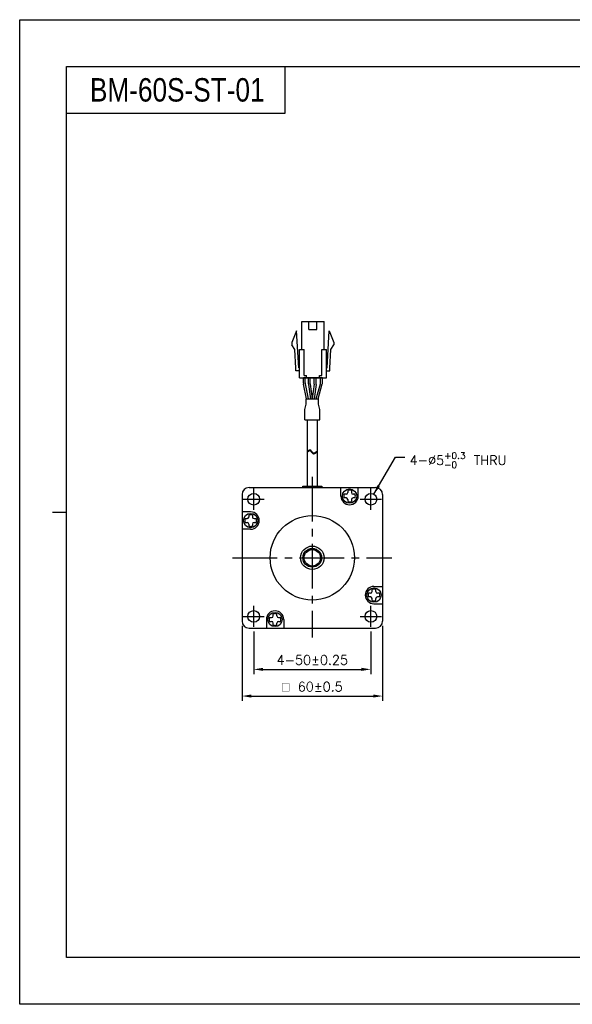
# Model space of a CAD drawing. Header units: millimetres. Extents: x 0 to 594, y 0 to 420.
# Tile 1 of 2: x 0 to 236, y 0 to 420. Entities that reach past the tile are written whole.
import ezdxf

# ---------------------------------------------------------------- set-up
doc = ezdxf.new("R2010")
doc.units = ezdxf.units.MM
doc.header["$PDSIZE"] = -1
doc.linetypes.add('CENTER2', pattern=[28.575, 19.05, -3.175, 3.175, -3.175])
doc.layers.add('\\M+5B4D6\\M+5CAB5\\M+5CFDF', color=7, linetype='Continuous', lineweight=25)
doc.styles.add('H', font='txt')
doc.styles.get("Standard").update_dxf_attribs({"font": 'txt.shx', "bigfont": 'whgtxt.shx'})
doc.dimstyles.new('ISO-25', dxfattribs={"dimtxt": 2.5, "dimasz": 2.5, "dimexe": 1.25, "dimexo": 0.625, "dimtad": 1, "dimtxsty": 'Standard', "dimcen": 2.5, "dimadec": 0, "dimazin": 0, "dimtfac": 1, "dimtmove": 0, "dimatfit": 3, "dimfxl": 0, "dimarcsym": 0})

# ---------------------------------------------------------------- blocks, each defined once
blk = doc.blocks.new('*D7')
at = {"color": 8, "lineweight": -2}
for p, q in [((94.89, 161.46), (94.89, 129.49)), ((154.89, 161.46), (154.89, 129.49)), ((98.89, 131.49), (150.89, 131.49))]:
    blk.add_line(p, q, dxfattribs=at)
at = {"color": 8}
for points in [[(98.89, 132.16), (98.89, 130.83), (94.89, 131.49)], [(150.89, 132.16), (150.89, 130.83), (154.89, 131.49)]]:
    blk.add_solid(points, dxfattribs=at)
at = {"layer": 'Defpoints', "color": 0}
for p in [(94.89, 163.46), (154.89, 163.46), (154.89, 131.49)]:
    blk.add_point(p, dxfattribs=at)
at = {"color": 3, "insert": (124.89, 135.49), "char_height": 4, "attachment_point": 5}
blk.add_mtext('\\A1;{\\Famgdt;o} 60±0.5', dxfattribs=at)
blk = doc.blocks.new('*D8')
at = {"color": 8, "lineweight": -2}
for p, q in [((99.89, 158.96), (99.89, 140.87)), ((149.89, 158.96), (149.89, 140.87)), ((103.89, 142.87), (145.89, 142.87))]:
    blk.add_line(p, q, dxfattribs=at)
at = {"color": 8}
for points in [[(103.89, 143.54), (103.89, 142.21), (99.89, 142.87)], [(145.89, 143.54), (145.89, 142.21), (149.89, 142.87)]]:
    blk.add_solid(points, dxfattribs=at)
at = {"layer": 'Defpoints', "color": 0}
for p in [(99.89, 160.96), (149.89, 160.96), (149.89, 142.87)]:
    blk.add_point(p, dxfattribs=at)
at = {"color": 3, "insert": (124.89, 146.87), "char_height": 4, "attachment_point": 5}
blk.add_mtext('\\A1;4-50±0.25', dxfattribs=at)

msp = doc.modelspace()

# ---------------------------------------------------------------- linework, layer by layer
for p, q in [((113.2289, 400), (113.2289, 380)), ((113.2289, 380), (20, 380)), ((120.4028, 279.2754), (120.4028, 291.2754)), ((123.4528, 287.8754), (123.4528, 291.2754)), ((126.8528, 287.8754), (126.8528, 291.2754)), ((129.9028, 279.2754), (129.9028, 291.2754)), ((118.1528, 287.2754), (116.1528, 282.2754)), ((119.1028, 271.4754), (118.1528, 287.2754)), ((131.2028, 271.4754), (132.1528, 287.2754)), ((132.1528, 287.2754), (134.1528, 282.2754)), ((116.1528, 282.2754), (116.1528, 281.2754)), ((134.1528, 282.2754), (134.1528, 281.2754)), ((117.4299, 279.3034), (116.1528, 281.2754)), ((117.9049, 271.4034), (117.4299, 279.3034)), ((119.4028, 267.2754), (119.4028, 279.2754)), ((121.4028, 268.2754), (121.4028, 279.2754)), ((128.9028, 268.2754), (128.9028, 279.2754)), ((130.9028, 267.2754), (130.9028, 279.2754)), ((132.4006, 271.4034), (132.8756, 279.3034)), ((132.8756, 279.3034), (134.1528, 281.2754)), ((117.9028, 270.2754), (117.9028, 271.4754)), ((132.4028, 270.2754), (132.4028, 271.4754)), ((121.0965, 264.9957), (121.0965, 267.2754)), ((129.209, 267.2754), (121.0965, 267.2754)), ((121.8965, 265.0769), (121.8965, 267.2754)), ((123.2504, 258.2754), (121.9373, 264.6749)), ((122.4028, 267.2754), (122.4028, 268.2754)), ((126.5148, 258.2754), (128.3339, 264.7251)), ((127.346, 258.2754), (129.1339, 264.6144)), ((127.9028, 267.2754), (127.9028, 268.2754)), ((128.409, 265.268), (128.409, 267.2754)), ((129.209, 265.1573), (129.209, 267.2754)), ((122.4338, 258.2754), (121.1373, 264.5937)), ((122.7419, 249.291), (122.7419, 221.0053)), ((127.0419, 249.291), (127.0419, 221.0053)), ((122.7419, 235.9052), (123.44, 236.4004)), ((122.7419, 235.5712), (123.44, 236.0664)), ((123.44, 236.4004), (123.6779, 236.5037)), ((123.44, 236.0664), (123.6779, 236.1697)), ((123.6779, 236.5037), (123.9021, 236.5169)), ((123.6779, 236.1697), (123.9021, 236.1829)), ((123.9021, 236.5169), (124.0572, 236.4532)), ((123.9021, 236.1829), (124.0572, 236.1192)), ((124.0572, 236.4532), (124.2001, 236.3357)), ((124.0572, 236.1192), (124.2001, 236.0017)), ((124.2001, 236.3357), (124.3365, 236.1802)), ((124.2001, 236.0017), (124.3365, 235.8462)), ((124.3365, 236.1802), (124.4725, 236.0023)), ((124.3365, 235.8462), (124.4725, 235.6683)), ((124.4725, 236.0023), (124.6146, 235.8179)), ((124.4725, 235.6683), (124.6146, 235.4839)), ((124.6146, 235.8179), (124.7947, 235.612)), ((124.6146, 235.4839), (124.7947, 235.278)), ((124.7947, 235.612), (124.9881, 235.4331)), ((124.7947, 235.278), (124.9881, 235.0991)), ((124.9881, 235.4331), (125.191, 235.2954)), ((125.191, 235.2954), (125.4006, 235.2131)), ((125.4006, 235.2131), (125.6134, 235.2005)), ((125.6134, 235.2005), (125.7969, 235.2526)), ((125.7969, 235.2526), (127.0419, 235.9621)), ((125.7969, 234.9186), (127.0419, 235.6281)), ((124.9881, 235.0991), (125.191, 234.9614)), ((125.191, 234.9614), (125.4006, 234.8791)), ((125.4006, 234.8791), (125.6134, 234.8665)), ((125.6134, 234.8665), (125.7969, 234.9186)), ((137.0919, 216.7812), (137.0919, 220.461)), ((139.9919, 219.1497), (139.9919, 218.2812)), ((141.5919, 219.1497), (141.5919, 218.2812)), ((144.4919, 216.7812), (144.4919, 220.461)), ((139.2919, 217.5812), (138.4234, 217.5812)), ((139.2919, 215.9812), (138.4234, 215.9812)), ((139.9919, 215.2812), (139.9919, 214.4126)), ((141.5919, 215.2812), (141.5919, 214.4126)), ((143.1604, 217.5812), (142.2919, 217.5812)), ((143.1604, 215.9812), (142.2919, 215.9812)), ((98.5717, 210.061), (94.8919, 210.061)), ((96.2032, 207.161), (97.0717, 207.161)), ((97.7717, 208.7295), (97.7717, 207.861)), ((99.3717, 208.7295), (99.3717, 207.861)), ((100.0717, 207.161), (100.9402, 207.161)), ((98.5717, 202.661), (94.8919, 202.661)), ((96.2032, 205.561), (97.0717, 205.561)), ((97.7717, 204.861), (97.7717, 203.9924)), ((99.3717, 204.861), (99.3717, 203.9924)), ((100.0717, 205.561), (100.9402, 205.561)), ((126.8284, 193.961), (122.9554, 193.961)), ((128.3919, 192.3975), (128.3919, 188.5245)), ((150.4121, 176.061), (150.4121, 176.9295)), ((151.2121, 178.261), (154.8919, 178.261)), ((152.0121, 176.061), (152.0121, 176.9295)), ((149.7121, 175.361), (148.8435, 175.361)), ((149.7121, 173.761), (148.8435, 173.761)), ((150.4121, 172.1924), (150.4121, 173.061)), ((152.0121, 172.1924), (152.0121, 173.061)), ((153.5806, 175.361), (152.7121, 175.361)), ((153.5806, 173.761), (152.7121, 173.761)), ((151.2121, 170.861), (154.8919, 170.861)), ((105.2919, 164.1408), (105.2919, 160.461)), ((106.6233, 164.9408), (107.4919, 164.9408)), ((108.1919, 165.6408), (108.1919, 166.5093)), ((109.7919, 165.6408), (109.7919, 166.5093)), ((110.4919, 164.9408), (111.3604, 164.9408)), ((112.6919, 164.1408), (112.6919, 160.461)), ((106.6233, 163.3408), (107.4919, 163.3408)), ((108.1919, 161.7722), (108.1919, 162.6408)), ((109.7919, 161.7722), (109.7919, 162.6408)), ((110.4919, 163.3408), (111.3604, 163.3408))]:
    msp.add_line(p, q)
at = {"color": 0}
for p, q in [((123.2326, 264.6809), (123.2326, 267.2754)), ((124.0326, 264.7338), (124.0326, 267.2754)), ((125.7326, 264.7338), (125.7326, 267.2754)), ((126.5326, 264.6809), (126.5326, 267.2754)), ((123.2501, 264.4173), (124.0665, 258.2754)), ((124.0501, 264.4703), (124.8736, 258.2754)), ((125.7152, 264.4703), (124.8917, 258.2754)), ((126.5152, 264.4173), (125.6988, 258.2754)), ((122.2921, 258.2754), (127.4914, 258.2754)), ((122.2921, 256.0267), (122.2921, 258.2754)), ((127.4914, 256.0267), (127.4914, 258.2754)), ((121.672, 253.7021), (122.2921, 256.0267)), ((121.672, 249.291), (121.672, 253.7021)), ((128.1118, 253.7007), (127.4914, 256.0267)), ((128.1118, 249.291), (128.1118, 253.7007)), ((121.672, 249.291), (128.1118, 249.291))]:
    msp.add_line(p, q, dxfattribs=at)
at = {"color": 1, "linetype": 'CENTER2'}
for p, q in [((124.8919, 225.0053), (124.8919, 156.461)), ((99.8919, 210.961), (99.8919, 219.961)), ((149.8919, 210.961), (149.8919, 219.961)), ((95.3919, 215.461), (104.3919, 215.461)), ((145.3919, 215.461), (154.3919, 215.461)), ((90.8919, 190.461), (158.8919, 190.461)), ((99.8919, 160.961), (99.8919, 169.961)), ((149.8919, 160.961), (149.8919, 169.961)), ((95.3919, 165.461), (104.3919, 165.461)), ((145.3919, 165.461), (154.3919, 165.461))]:
    msp.add_line(p, q, dxfattribs=at)
at = {"ltscale": 0.3}
for p, q in [((97.8919, 220.461), (151.8919, 220.461)), ((94.8919, 217.461), (94.8919, 163.461)), ((154.8919, 217.461), (154.8919, 163.461)), ((97.8919, 160.461), (151.8919, 160.461))]:
    msp.add_line(p, q, dxfattribs=at)
at = {"color": 4}
msp.add_line((14, 210), (20, 210), dxfattribs=at)
at = {"color": 6}
msp.add_lwpolyline([(0, 420), (594, 420), (594, 0), (0, 0)], close=True, dxfattribs=at)
at = {"color": 4}
msp.add_lwpolyline([(20, 400), (574, 400), (574, 20), (20, 20)], close=True, dxfattribs=at)
for points in [[(120.4028, 291.2754), (129.9028, 291.2754)], [(123.4528, 287.8754), (126.8528, 287.8754)], [(119.4028, 279.2754), (121.4028, 279.2754)], [(128.9028, 279.2754), (130.9028, 279.2754)], [(119.4028, 270.2754), (117.9028, 270.2754)], [(119.4028, 270.2754), (117.9028, 270.2754)], [(119.4028, 271.4754), (119.1028, 271.4754)], [(130.9028, 271.4754), (131.2028, 271.4754)], [(130.9028, 270.2754), (132.4028, 270.2754)], [(130.9028, 270.2754), (132.4028, 270.2754)], [(119.4028, 267.2754), (130.9028, 267.2754)], [(121.4028, 268.2754), (122.4028, 268.2754)], [(127.9028, 268.2754), (128.9028, 268.2754)]]:
    msp.add_lwpolyline(points)
for centre, radius in [((140.7919, 216.7812), 3.0521), ((99.8919, 215.461), 2.5), ((149.8919, 215.461), 2.5), ((98.5717, 206.361), 3.0521), ((124.8919, 190.461), 18), ((124.8919, 190.461), 5), ((124.8919, 190.461), 4), ((124.8919, 190.461), 3.5), ((151.2121, 174.561), 3.0521), ((99.8919, 165.461), 2.5), ((108.9919, 164.1408), 3.0521), ((149.8919, 165.461), 2.5)]:
    msp.add_circle(centre, radius)
for centre, radius, start, end in [((123.0965, 264.9957), 2, 180, 191.595436), ((123.8965, 265.0769), 2, 180, 191.595436), ((126.409, 265.268), 2, 344.249037, 0), ((127.209, 265.1573), 2, 344.249037, 0), ((140.7919, 216.7812), 2.5, 71.337147, 108.662997), ((140.7919, 216.7812), 3.7, 180, 0), ((140.7919, 216.7812), 2.5, 161.337032, 198.662882), ((139.2919, 218.2812), 0.7, 270, 0), ((139.2919, 215.2812), 0.7, 0, 90), ((140.7919, 216.7812), 2.5, 251.337003, 288.662853), ((142.2919, 218.2812), 0.7, 180, 270), ((142.2919, 215.2812), 0.7, 90, 180), ((140.7919, 216.7812), 2.5, 341.337118, 18.662968), ((98.5717, 206.361), 3.7, 270, 90), ((98.5717, 206.361), 2.5, 161.337147, 198.662997), ((97.0717, 207.861), 0.7, 270, 0), ((98.5717, 206.361), 2.5, 71.337118, 108.662968), ((100.0717, 207.861), 0.7, 180, 270), ((98.5717, 206.361), 2.5, 341.337003, 18.662853), ((97.0717, 204.861), 0.7, 0, 90), ((98.5717, 206.361), 2.5, 251.337032, 288.662882), ((100.0717, 204.861), 0.7, 90, 180), ((151.2121, 174.561), 3.7, 90, 270), ((151.2121, 174.561), 2.5, 71.337032, 108.662882), ((151.2121, 174.561), 2.5, 161.337003, 198.662853), ((149.7121, 176.061), 0.7, 270, 0), ((149.7121, 173.061), 0.7, 0, 90), ((152.7121, 176.061), 0.7, 180, 270), ((152.7121, 173.061), 0.7, 90, 180), ((151.2121, 174.561), 2.5, 341.337147, 18.662997), ((151.2121, 174.561), 2.5, 251.337118, 288.662968), ((108.9919, 164.1408), 3.7, 0, 180), ((108.9919, 164.1408), 2.5, 161.337118, 198.662968), ((107.4919, 165.6408), 0.7, 270, 0), ((108.9919, 164.1408), 2.5, 71.337003, 108.662853), ((110.4919, 165.6408), 0.7, 180, 270), ((108.9919, 164.1408), 2.5, 341.337032, 18.662882), ((107.4919, 162.6408), 0.7, 0, 90), ((108.9919, 164.1408), 2.5, 251.337147, 288.662997), ((110.4919, 162.6408), 0.7, 90, 180)]:
    msp.add_arc(centre, radius, start, end)
at = {"color": 0}
for centre, start, end in [((125.2326, 264.6809), 180, 187.571875), ((126.0326, 264.7338), 180, 187.571875), ((123.7326, 264.7338), 352.428125, 0), ((124.5326, 264.6809), 352.428125, 0)]:
    msp.add_arc(centre, 2, start, end, dxfattribs=at)
at = {"ltscale": 0.3}
for centre, start, end in [((97.8919, 217.461), 90, 180), ((151.8919, 217.461), 0, 90), ((97.8919, 163.461), 180, 270), ((151.8919, 163.461), 270, 0)]:
    msp.add_arc(centre, 3, start, end, dxfattribs=at)
at = {"layer": '\\M+5B4D6\\M+5CAB5\\M+5CFDF'}
for p, q in [((120.8912, 221.0053), (128.8926, 221.0053)), ((120.8912, 220.461), (120.8912, 221.0053)), ((128.8926, 221.0053), (128.8926, 220.461))]:
    msp.add_line(p, q, dxfattribs=at)

# ---------------------------------------------------------------- texts
at = {"insert": (30, 390), "char_height": 10, "attachment_point": 4, "style": 'H'}
msp.add_mtext_dynamic_manual_height_columns('{\\fArial|b0|i0|c0|p34;\\W0.8;BM-60S-ST-01}', width=125.985451, gutter_width=12.5, heights=[0], dxfattribs=at)
at = {"color": 3, "insert": (166.4411, 235.4274), "char_height": 4, "attachment_point": 1}
msp.add_mtext('\\A1;4-%%C5{\\H0.7x;\\S+0.3^ -0;} THRU', dxfattribs=at)

# ---------------------------------------------------------------- dimensions: what is measured, and where the dimension line sits
for base, p1, p2, text, override, picture, middle in [((154.8919, 131.4943), (94.8919, 163.461), (154.8919, 163.461), '{\\Famgdt;o} <>', {"dimscale": 2, "dimtxt": 2, "dimasz": 2, "dimexe": 1, "dimexo": 1, "dimgap": 1, "dimdec": 3, "dimzin": 9, "dimdsep": 46, "dimcen": 0, "dimclrd": 8, "dimclre": 8, "dimclrt": 3, "dimadec": 3, "dimazin": 2, "dimtol": 1, "dimtp": 0.5, "dimtm": 0.5, "dimtdec": 3, "dimfxl": 0.6, "dimtolj": 1, "dimtzin": 9, "dimarcsym": 1}, '*D7', (124.8919, 135.4943)), ((149.8919, 142.8735), (99.8919, 160.961), (149.8919, 160.961), '4-<>', {"dimscale": 2, "dimtxt": 2, "dimasz": 2, "dimexe": 1, "dimexo": 1, "dimgap": 1, "dimdec": 3, "dimzin": 9, "dimdsep": 46, "dimcen": 0, "dimclrd": 8, "dimclre": 8, "dimclrt": 3, "dimadec": 3, "dimazin": 2, "dimtol": 1, "dimtp": 0.25, "dimtm": 0.25, "dimtdec": 3, "dimfxl": 0.6, "dimtolj": 1, "dimtzin": 9, "dimarcsym": 1}, '*D8', (124.8919, 146.8735))]:
    dim = msp.add_linear_dim(base=base, p1=p1, p2=p2, text=text, dimstyle='ISO-25', override=override)
    dim.commit()
    dim.dimension.update_dxf_attribs({"geometry": picture, "text_midpoint": middle})

# ---------------------------------------------------------------- leaders
at = {"annotation_type": 0, "has_hookline": 1, "hookline_direction": 0, "text_width": 42.1167}
msp.add_leader([(151.1577, 217.6168), (160.4411, 233.4274), (164.4411, 233.4274)], dimstyle='ISO-25', override={"dimscale": 2, "dimtxt": 2, "dimasz": 2, "dimexe": 1, "dimexo": 1, "dimgap": 1, "dimtad": 0, "dimdec": 3, "dimzin": 9, "dimdsep": 46, "dimcen": 0, "dimclrd": 8, "dimclre": 8, "dimclrt": 3, "dimadec": 3, "dimazin": 2, "dimtdec": 3, "dimfxl": 0.6, "dimtolj": 1, "dimtzin": 1, "dimarcsym": 1}, dxfattribs=at)

doc.saveas('drawing.dxf')
